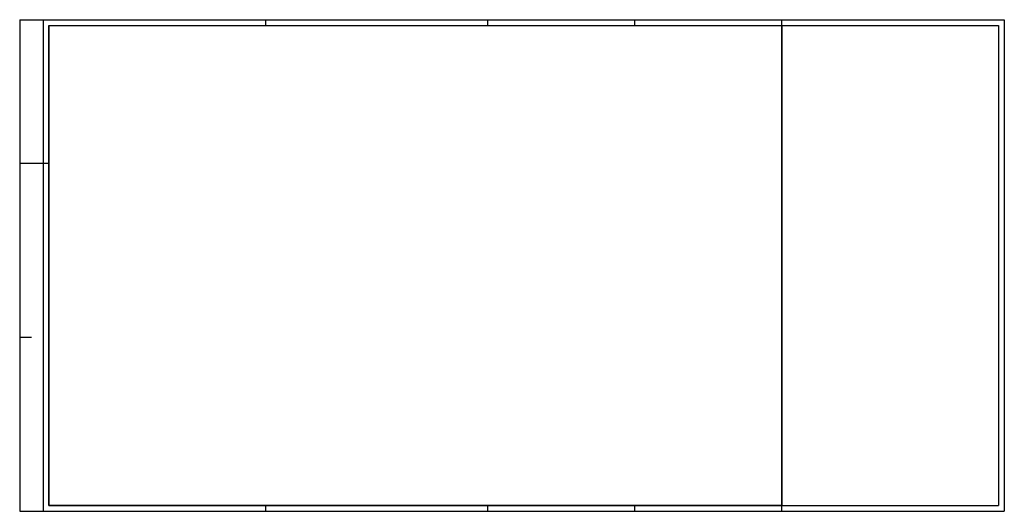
# Model space of a CAD drawing. Header units: metres. Extents: x 0 to 0.841, y 0 to 0.42.
import ezdxf

# ---------------------------------------------------------------- set-up
doc = ezdxf.new("R2010")
doc.units = ezdxf.units.M
doc.header["$MEASUREMENT"] = 0
doc.layers.add('RAM_DIN_A1_A3', color=7, linetype='Continuous', lineweight=25)

msp = doc.modelspace()

# ---------------------------------------------------------------- linework, layer by layer
at = {"layer": 'RAM_DIN_A1_A3'}
for p, q in [((0, 0.42), (0, 0)), ((0, 0.42), (0.841, 0.42)), ((0.02002, 0.42), (0.02002, 0)), ((0.02503, 0.41499), (0.02503, 0.00501)), ((0.02503, 0.41499), (0.83599, 0.41499)), ((0.21, 0.42), (0.21, 0.41499)), ((0.4, 0.41499), (0.4, 0.42)), ((0.5255, 0.41499), (0.5255, 0.42)), ((0.651, 0.415), (0.651, 0.42)), ((0.651, 0.00501), (0.651, 0.415)), ((0.83599, 0.41499), (0.83599, 0.00501)), ((0.841, 0.42), (0.841, 0)), ((0, 0.29735), (0.02503, 0.29735)), ((0, 0.14868), (0.01001, 0.14868)), ((0, 0), (0.841, 0)), ((0.02503, 0.00501), (0.83599, 0.00501)), ((0.21, 0.00501), (0.21, 0)), ((0.4, 0), (0.4, 0.005)), ((0.5255, 0), (0.5255, 0.005)), ((0.651, 0), (0.651, 0.00501))]:
    msp.add_line(p, q, dxfattribs=at)
at = {"layer": 'RAM_DIN_A1_A3', "flags": 128}
msp.add_lwpolyline([(0.02503, 0.41499), (0.651, 0.41499), (0.651, 0.00501), (0.02503, 0.00501), (0.02503, 0.41499)], close=True, dxfattribs=at)

doc.saveas('drawing.dxf')
